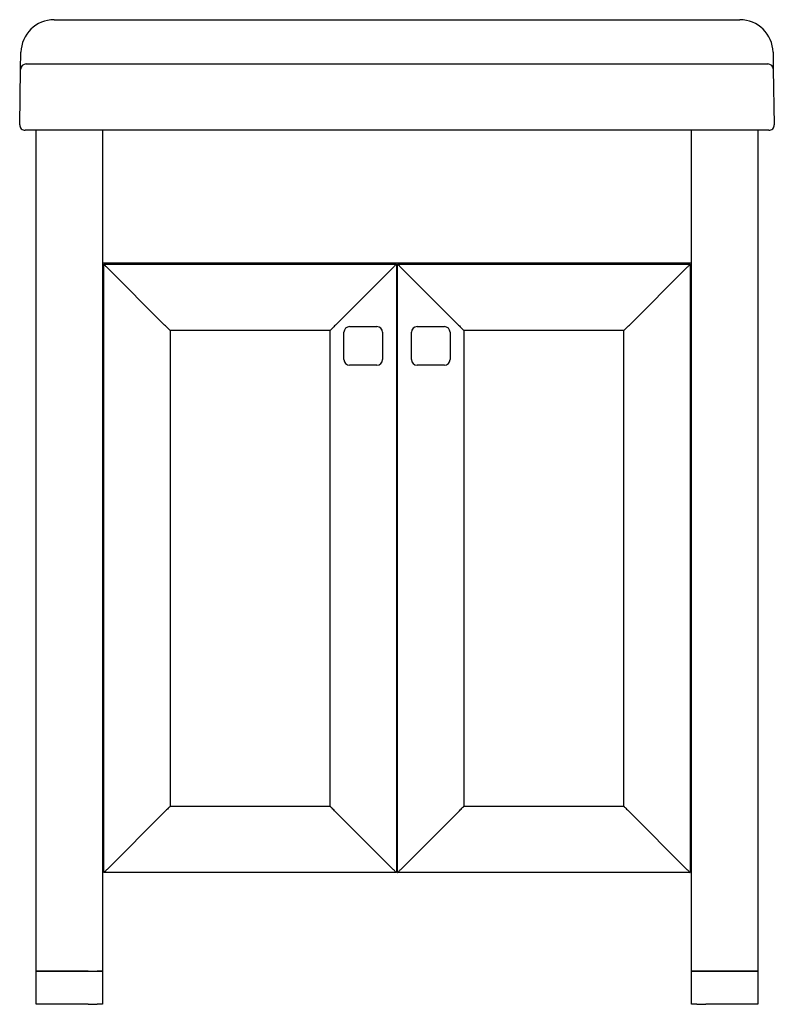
# Model space of a CAD drawing. Header units: metres. Extents: x 577.477 to 578.159, y 178.139 to 179.029.
import ezdxf

# ---------------------------------------------------------------- set-up
doc = ezdxf.new("R2010")
doc.units = ezdxf.units.M
doc.layers.add('sanindusa', color=3, linetype='Continuous')

msp = doc.modelspace()

# ---------------------------------------------------------------- linework, layer by layer
at = {"layer": 'sanindusa'}
for p, q in [((577.50816, 179.02934), (578.1278, 179.02934)), ((577.47789, 178.98443), (577.47816, 178.99987)), ((578.1578, 178.99987), (578.15806, 178.98443)), ((577.48289, 178.98934), (577.53788, 178.98934)), ((577.53788, 178.98934), (578.09807, 178.98934)), ((577.57353, 178.98934), (577.58477, 178.98934)), ((578.05119, 178.98934), (578.06243, 178.98934)), ((578.09807, 178.98934), (578.15307, 178.98934)), ((577.47702, 178.93443), (577.47789, 178.98443)), ((578.15806, 178.98443), (578.15894, 178.93443)), ((577.53701, 178.92934), (577.48202, 178.92934)), ((577.49198, 178.16934), (577.49198, 178.92934)), ((578.09895, 178.92934), (577.53701, 178.92934)), ((577.55198, 178.92934), (577.55198, 178.16934)), ((578.08398, 178.16934), (578.08398, 178.92934)), ((578.15394, 178.92934), (578.09895, 178.92934)), ((578.14398, 178.92934), (578.14398, 178.16934)), ((578.08398, 178.80934), (577.55198, 178.80934)), ((577.55298, 178.80834), (577.81748, 178.80834)), ((577.55298, 178.25834), (577.55298, 178.80834)), ((577.55598, 178.80534), (577.60798, 178.75334)), ((577.63717, 178.80834), (577.6351, 178.80934)), ((577.69348, 178.80934), (577.69403, 178.80834)), ((577.76248, 178.75334), (577.81448, 178.80534)), ((577.81748, 178.80834), (577.81748, 178.25834)), ((577.81848, 178.25834), (577.81848, 178.80834)), ((577.81848, 178.80834), (578.08298, 178.80834)), ((577.82148, 178.80534), (577.87348, 178.75334)), ((578.02798, 178.75334), (578.07998, 178.80534)), ((578.08298, 178.80834), (578.08298, 178.25834)), ((577.81748, 178.79274), (577.81848, 178.79274)), ((577.81748, 178.77114), (577.81848, 178.77114)), ((577.75748, 178.74834), (577.61298, 178.74834)), ((577.61298, 178.74834), (577.61298, 178.31834)), ((577.75748, 178.31834), (577.75748, 178.74834)), ((577.77507, 178.75188), (577.79989, 178.75188)), ((577.83607, 178.75188), (577.86089, 178.75188)), ((577.87848, 178.74834), (577.87848, 178.31834)), ((578.02298, 178.74834), (577.87848, 178.74834)), ((578.02298, 178.31834), (578.02298, 178.74834)), ((577.77007, 178.72206), (577.77007, 178.74689)), ((577.80489, 178.74689), (577.80489, 178.72206)), ((577.83107, 178.72206), (577.83107, 178.74689)), ((577.86589, 178.74689), (577.86589, 178.72206)), ((577.79989, 178.71706), (577.77507, 178.71706)), ((577.86089, 178.71706), (577.83607, 178.71706)), ((577.55298, 178.58934), (577.55198, 178.58934)), ((577.81848, 178.58934), (577.81748, 178.58934)), ((578.08398, 178.58934), (578.08298, 178.58934)), ((577.55298, 178.57434), (577.55198, 178.57434)), ((577.81848, 178.57434), (577.81748, 178.57434)), ((578.08398, 178.57434), (578.08298, 178.57434)), ((577.60798, 178.31334), (577.55598, 178.26134)), ((577.61298, 178.31834), (577.75748, 178.31834)), ((577.81448, 178.26134), (577.76248, 178.31334)), ((577.87348, 178.31334), (577.82148, 178.26134)), ((577.87848, 178.31834), (578.02298, 178.31834)), ((578.07998, 178.26134), (578.02798, 178.31334)), ((577.55198, 178.27434), (577.55298, 178.27434)), ((577.81748, 178.27434), (577.81848, 178.27434)), ((578.08298, 178.27434), (578.08398, 178.27434)), ((577.55198, 178.25934), (577.55298, 178.25934)), ((577.81748, 178.25834), (577.55298, 178.25834)), ((577.81748, 178.25934), (577.81848, 178.25934)), ((578.08298, 178.25834), (577.81848, 178.25834)), ((578.08298, 178.25934), (578.08398, 178.25934)), ((577.49198, 178.13934), (577.49198, 178.16934)), ((577.49198, 178.16934), (577.53898, 178.16934)), ((577.53898, 178.16934), (577.49198, 178.16934)), ((577.53898, 178.16934), (577.54698, 178.16934)), ((577.53898, 178.16934), (577.54698, 178.16934)), ((577.54698, 178.16934), (577.55198, 178.16934)), ((577.55198, 178.16934), (577.54698, 178.16934)), ((577.55198, 178.16934), (577.55198, 178.13934)), ((578.08398, 178.13934), (578.08398, 178.16934)), ((578.08398, 178.16934), (578.08898, 178.16934)), ((578.08898, 178.16934), (578.08398, 178.16934)), ((578.08898, 178.16934), (578.09698, 178.16934)), ((578.09698, 178.16934), (578.08898, 178.16934)), ((578.09698, 178.16934), (578.14398, 178.16934)), ((578.14398, 178.16934), (578.09698, 178.16934)), ((578.14398, 178.16934), (578.14398, 178.13934)), ((577.53898, 178.13934), (577.49198, 178.13934)), ((577.53898, 178.13934), (577.54698, 178.13934)), ((577.55198, 178.13934), (577.54698, 178.13934)), ((578.08898, 178.13934), (578.08398, 178.13934)), ((578.08898, 178.13934), (578.09698, 178.13934)), ((578.14398, 178.13934), (578.09698, 178.13934))]:
    msp.add_line(p, q, dxfattribs=at)
at = {"layer": 'sanindusa', "flags": 128}
for points in [[(577.55598, 178.80534), (577.55546, 178.80586), (577.55495, 178.80637), (577.55448, 178.80684), (577.55405, 178.80727), (577.55368, 178.80764), (577.55338, 178.80794), (577.55316, 178.80816), (577.55302, 178.8083), (577.55298, 178.80834)], [(577.81748, 178.80834), (577.81742, 178.80829), (577.81725, 178.80812), (577.81697, 178.80784), (577.8166, 178.80747), (577.81615, 178.80701), (577.81563, 178.80649), (577.81506, 178.80593), (577.81448, 178.80534)], [(577.81848, 178.80834), (577.81854, 178.80829), (577.81871, 178.80812), (577.81898, 178.80784), (577.81936, 178.80747), (577.81981, 178.80701), (577.82033, 178.80649), (577.82089, 178.80593), (577.82148, 178.80534)], [(577.94193, 178.80834), (577.94239, 178.80917), (577.94247, 178.80934)], [(578.00105, 178.80934), (577.99996, 178.8088), (577.99888, 178.80834)], [(578.07998, 178.80534), (578.0805, 178.80586), (578.081, 178.80637), (578.08148, 178.80684), (578.08191, 178.80727), (578.08228, 178.80764), (578.08258, 178.80794), (578.0828, 178.80816), (578.08293, 178.8083), (578.08298, 178.80834)], [(577.61298, 178.74834), (577.6129, 178.74842), (577.61268, 178.74865), (577.61231, 178.74901), (577.61181, 178.74951), (577.61119, 178.75013), (577.61048, 178.75084), (577.60969, 178.75163), (577.60885, 178.75248), (577.60798, 178.75334)], [(577.76248, 178.75334), (577.76161, 178.75248), (577.76077, 178.75163), (577.75998, 178.75084), (577.75926, 178.75013), (577.75865, 178.74951), (577.75815, 178.74901), (577.75778, 178.74865), (577.75755, 178.74842), (577.75748, 178.74834)], [(577.87348, 178.75334), (577.87435, 178.75248), (577.87519, 178.75163), (577.87598, 178.75084), (577.87669, 178.75013), (577.87731, 178.74951), (577.87781, 178.74901), (577.87818, 178.74865), (577.8784, 178.74842), (577.87848, 178.74834)], [(578.02298, 178.74834), (578.02305, 178.74842), (578.02328, 178.74865), (578.02365, 178.74901), (578.02415, 178.74951), (578.02476, 178.75013), (578.02548, 178.75084), (578.02627, 178.75163), (578.02711, 178.75248), (578.02798, 178.75334)], [(577.61298, 178.31834), (577.6129, 178.31827), (577.61268, 178.31804), (577.61231, 178.31767), (577.61181, 178.31717), (577.61119, 178.31656), (577.61048, 178.31584), (577.60969, 178.31505), (577.60885, 178.31421), (577.60798, 178.31334)], [(577.76248, 178.31334), (577.76161, 178.31421), (577.76077, 178.31505), (577.75998, 178.31584), (577.75926, 178.31656), (577.75865, 178.31717), (577.75815, 178.31767), (577.75778, 178.31804), (577.75755, 178.31827), (577.75748, 178.31834)], [(577.87348, 178.31334), (577.87435, 178.31421), (577.87519, 178.31505), (577.87598, 178.31584), (577.87669, 178.31656), (577.87731, 178.31717), (577.87781, 178.31767), (577.87818, 178.31804), (577.8784, 178.31827), (577.87848, 178.31834)], [(578.02298, 178.31834), (578.02305, 178.31827), (578.02328, 178.31804), (578.02365, 178.31767), (578.02415, 178.31717), (578.02476, 178.31656), (578.02548, 178.31584), (578.02627, 178.31505), (578.02711, 178.31421), (578.02798, 178.31334)], [(577.55598, 178.26134), (577.55546, 178.26082), (577.55495, 178.26032), (577.55448, 178.25984), (577.55405, 178.25942), (577.55368, 178.25905), (577.55338, 178.25875), (577.55316, 178.25852), (577.55302, 178.25839), (577.55298, 178.25834)], [(577.81748, 178.25834), (577.81742, 178.2584), (577.81725, 178.25857), (577.81697, 178.25885), (577.8166, 178.25922), (577.81615, 178.25968), (577.81563, 178.2602), (577.81506, 178.26076), (577.81448, 178.26134)], [(577.81848, 178.25834), (577.81854, 178.2584), (577.81871, 178.25857), (577.81898, 178.25885), (577.81936, 178.25922), (577.81981, 178.25968), (577.82033, 178.2602), (577.82089, 178.26076), (577.82148, 178.26134)], [(578.07998, 178.26134), (578.08056, 178.26076), (578.08113, 178.2602), (578.08165, 178.25968), (578.0821, 178.25922), (578.08247, 178.25885), (578.08275, 178.25857), (578.08292, 178.2584), (578.08298, 178.25834)]]:
    msp.add_lwpolyline(points, dxfattribs=at)
at = {"layer": 'sanindusa'}
for centre, radius, start, end in [((577.50816, 178.99934), 0.03, 90, 179), ((578.1278, 178.99934), 0.03, 1, 90), ((577.48289, 178.98434), 0.005, 90, 179), ((578.15307, 178.98434), 0.005, 1, 90), ((577.48202, 178.93434), 0.005, 179, 270), ((578.15394, 178.93434), 0.005, 270, 1), ((577.7112, 178.97234), 0.182, 243.58617, 244.30289), ((577.92476, 178.97234), 0.182, 295.69711, 296.41383), ((577.77507, 178.74689), 0.005, 90, 180), ((577.79989, 178.74689), 0.005, 0, 90), ((577.83607, 178.74689), 0.005, 90, 180), ((577.86089, 178.74689), 0.005, 0, 90), ((577.77507, 178.72206), 0.005, 180, 270), ((577.79989, 178.72206), 0.005, 270, 0), ((577.83607, 178.72206), 0.005, 180, 270), ((577.86089, 178.72206), 0.005, 270, 0), ((577.81798, 178.68734), 0.09, 269.68169, 270.31831)]:
    msp.add_arc(centre, radius, start, end, dxfattribs=at)

doc.saveas('drawing.dxf')
